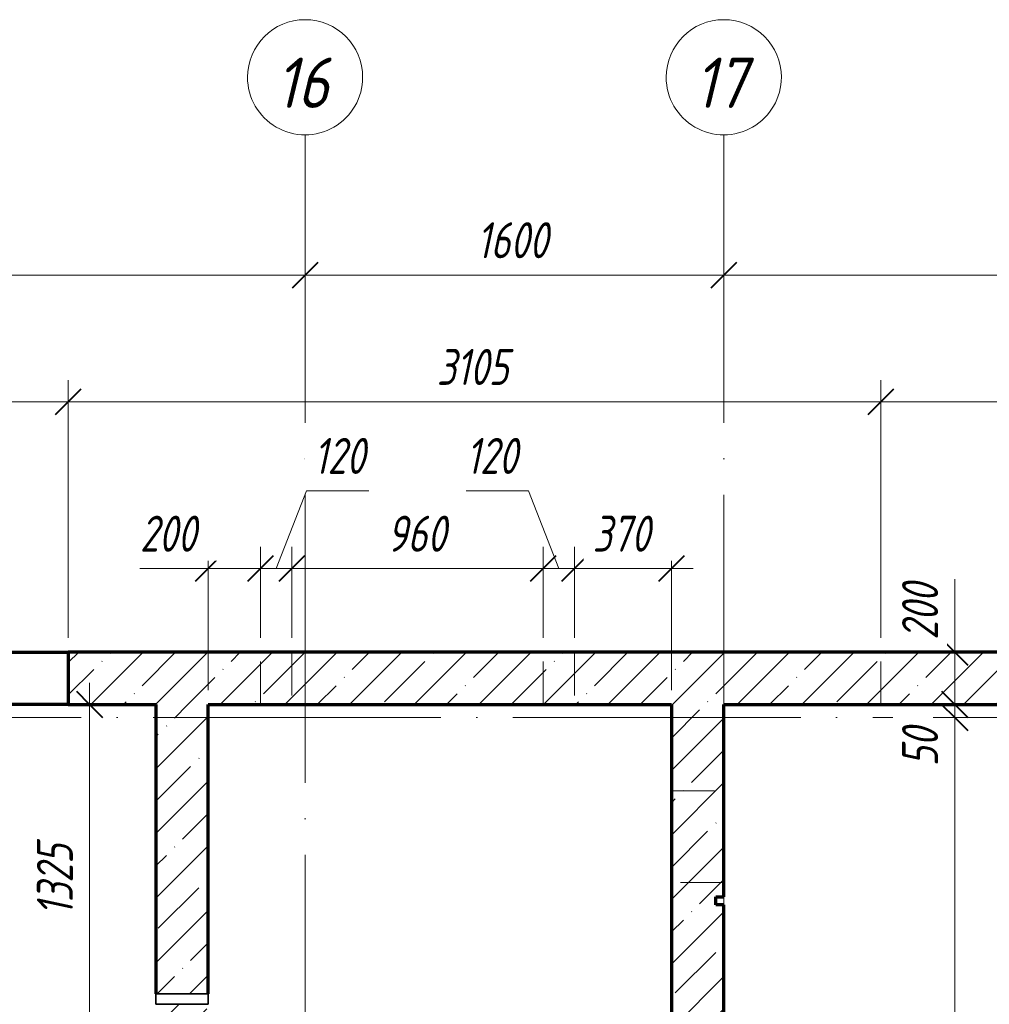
# Model space of a CAD drawing. Header units: millimetres. Extents: x 25602 to 56438, y 6682 to 19066.
# Tile 13 of 14: x 48909 to 52615, y 15305 to 19066. Entities that reach past the tile are written whole.
import ezdxf

# ---------------------------------------------------------------- set-up
doc = ezdxf.new("R2010")
doc.units = ezdxf.units.MM
doc.linetypes.add('ADSK_Линия сетки', pattern=[1375, 1100, -137.5, 0, -137.5])
doc.linetypes.add('ADSK_Невидимые', pattern=[275, 165, -110])
for name, color, linetype, lineweight in [('A-____-____-DIMS', 211, 'Continuous', 9), ('A-____-____-DIMS-55', 211, 'Continuous', 9), ('A-DETL-GENF-OTLN', 92, 'Continuous', 35), ('A-GENM-____-OTLN', 13, 'Continuous', 20), ('A-WALL-____-HDLN', 110, 'ADSK_Невидимые', 20), ('A-WALL-____-MCUT', 113, 'Continuous', 50), ('A-WALL-____-OTLN', 113, 'Continuous', 20), ('A-WALL-____-PATT', 111, 'Continuous', 50), ('S-GRID-____-IDEN', 1, 'Continuous', 20), ('S-GRID-____-OTLN', 1, 'Continuous', 9)]:
    doc.layers.add(name, color=color, linetype=linetype, lineweight=lineweight)
doc.styles.add('GOST Common_I', font='GOST Common Italic.ttf', dxfattribs={"width": 0.9, "height": 192.5})
doc.styles.add('GOST Common_I_1', font='GOST Common Italic.ttf', dxfattribs={"width": 0.8, "height": 137.5})
doc.dimstyles.new('ADSK_Округление_5мм__Узкий_', dxfattribs={"dimscale": 304.8, "dimtxt": 0.453694, "dimasz": 0.324803, "dimexe": 0.270669, "dimexo": 0.000592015, "dimgap": 0.072178, "dimtad": 1, "dimdec": 0, "dimlfac": 304.8, "dimrnd": 5, "dimdsep": 46, "dimtxsty": 'GOST Common_I_1', "dimblk1": 'OBLIQUE', "dimblk2": 'OBLIQUE', "dimsah": 1, "dimcen": 0.09, "dimdle": 0.270669, "dimazin": 0, "dimtfac": 1, "dimtdec": 4, "dimtix": 1, "dimtmove": 1, "dimatfit": 3, "dimfxl": 1, "dimtvp": 1, "dimtfill": 1, "dimtolj": 1, "dimtzin": 0, "dimlwd": 20, "dimlwe": 20, "dimarcsym": 2})
doc.dimstyles.new('ADSK_Округление_5мм__Узкий__1', dxfattribs={"dimscale": 304.8, "dimtxt": 0.453694, "dimasz": 0.324803, "dimexe": 0.270669, "dimexo": 0.000592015, "dimgap": 0.072178, "dimtad": 1, "dimdec": 0, "dimlfac": 304.8, "dimrnd": 5, "dimdsep": 46, "dimtxsty": 'GOST Common_I_1', "dimblk1": 'OBLIQUE', "dimblk2": 'OBLIQUE', "dimsah": 1, "dimcen": 0.09, "dimdle": 0.270669, "dimazin": 0, "dimtfac": 1, "dimtdec": 4, "dimtix": 1, "dimtmove": 0, "dimatfit": 3, "dimfxl": 1, "dimtvp": 1, "dimtfill": 1, "dimtolj": 1, "dimtzin": 0, "dimlwd": 20, "dimlwe": 20, "dimarcsym": 2})
pattern_1 = [(45, (16130.72, 8588.57), (-123.4785, 123.4785), []), (45, (16254.2, 8588.57), (-123.4785, 123.4785), [218.281, -43.656, 1.844, -41.812])]

# ---------------------------------------------------------------- blocks, each defined once
blk = doc.blocks.new('ADSK_ОбобщеннаяМодель_ОтверстиеКруглое_вСтене - Этаж 1_0_000-1496597-КЖ1_ПЭ_ВЭ14_Опалубка_Стены')
at = {"layer": 'A-DETL-GENF-OTLN'}
for p, q in [((32200, 15345), (32400, 15345)), ((32200, 15305), (32200, 15345)), ((32400, 15345), (32400, 15305)), ((32400, 15305), (32200, 15305))]:
    blk.add_line(p, q, dxfattribs=at)
blk = doc.blocks.new('Ось сетки - Круг_Ø8 мм-6408-КЖ1_ПЭ_ВЭ14_Опалубка_Стены')
at = {"layer": 'S-GRID-____-IDEN'}
for start, end in [(90, 270), (270, 90)]:
    blk.add_arc((25822.1, 9000), 220, start, end, dxfattribs=at)
blk = doc.blocks.new('DIMBLOCK23-КЖ1_ПЭ_ВЭ14_Опалубка_Стены')
at = {"layer": 'A-____-____-DIMS-55', "lineweight": 40}
for p, q in [((47250, 18090.7), (47299.5, 18140.2)), ((50000, 18090.7), (50049.5, 18140.2)), ((47250, 18090.7), (47200.5, 18041.2)), ((50000, 18090.7), (49950.5, 18041.2))]:
    blk.add_line(p, q, dxfattribs=at)
at = {"layer": 'A-____-____-DIMS-55', "lineweight": 20}
for p, q in [((47250, 18090.7), (47250, 18105.7)), ((47250, 18090.7), (50000, 18090.7)), ((47250, 18090.7), (47250, 18008.2)), ((50000, 18090.7), (50000, 18105.7)), ((50000, 18090.7), (50000, 18008.2))]:
    blk.add_line(p, q, dxfattribs=at)
at = {"layer": 'A-____-____-DIMS-55', "color": 0, "lineweight": 20, "insert": (48470.3, 18292.4), "char_height": 137.5, "width": 371.262, "attachment_point": 1, "line_spacing_factor": 1.022761, "style": 'GOST Common_I_1', "bg_fill": 3, "box_fill_scale": 1.25, "bg_fill_color": 256, "bg_fill_true_color": 13158600, "bg_fill_transparency": 0}
blk.add_mtext('2750', dxfattribs=at)
blk = doc.blocks.new('_Oblique')
at = {"color": 0, "linetype": 'ByBlock', "lineweight": -2}
blk.add_line((-0.5, -0.5), (0.5, 0.5), dxfattribs=at)
blk = doc.blocks.new('DIMBLOCK24-КЖ1_ПЭ_ВЭ14_Опалубка_Стены')
at = {"layer": 'A-____-____-DIMS-55', "lineweight": 40}
for p, q in [((50000, 18090.7), (50049.5, 18140.2)), ((51600, 18090.7), (51649.5, 18140.2)), ((50000, 18090.7), (49950.5, 18041.2)), ((51600, 18090.7), (51550.5, 18041.2))]:
    blk.add_line(p, q, dxfattribs=at)
at = {"layer": 'A-____-____-DIMS-55', "lineweight": 20}
for p, q in [((50000, 18090.7), (50000, 18105.7)), ((50000, 18090.7), (51600, 18090.7)), ((50000, 18090.7), (50000, 18008.2)), ((51600, 18090.7), (51600, 18105.7)), ((51600, 18090.7), (51600, 18008.2))]:
    blk.add_line(p, q, dxfattribs=at)
at = {"layer": 'A-____-____-DIMS-55', "color": 0, "lineweight": 20, "insert": (50655.9, 18292.4), "char_height": 137.5, "width": 345.949, "attachment_point": 1, "line_spacing_factor": 1.022761, "style": 'GOST Common_I_1', "bg_fill": 3, "box_fill_scale": 1.25, "bg_fill_color": 256, "bg_fill_true_color": 13158600, "bg_fill_transparency": 0}
blk.add_mtext('1600', dxfattribs=at)
blk = doc.blocks.new('DIMBLOCK25-КЖ1_ПЭ_ВЭ14_Опалубка_Стены')
at = {"layer": 'A-____-____-DIMS-55', "lineweight": 40}
for p, q in [((51600, 18090.7), (51649.5, 18140.2)), ((54200, 18090.7), (54249.5, 18140.2)), ((51600, 18090.7), (51550.5, 18041.2)), ((54200, 18090.7), (54150.5, 18041.2))]:
    blk.add_line(p, q, dxfattribs=at)
at = {"layer": 'A-____-____-DIMS-55', "lineweight": 20}
for p, q in [((51600, 18090.7), (51600, 18105.7)), ((51600, 18090.7), (54200, 18090.7)), ((51600, 18090.7), (51600, 18008.2)), ((54200, 18090.7), (54200, 18105.7)), ((54200, 18090.7), (54200, 18008.2))]:
    blk.add_line(p, q, dxfattribs=at)
at = {"layer": 'A-____-____-DIMS-55', "color": 0, "lineweight": 20, "insert": (52745.3, 18292.4), "char_height": 137.5, "width": 371.262, "attachment_point": 1, "line_spacing_factor": 1.022761, "style": 'GOST Common_I_1', "bg_fill": 3, "box_fill_scale": 1.25, "bg_fill_color": 256, "bg_fill_true_color": 13158600, "bg_fill_transparency": 0}
blk.add_mtext('2600', dxfattribs=at)
blk = doc.blocks.new('DIMBLOCK64-КЖ1_ПЭ_ВЭ14_Опалубка_Стены')
at = {"layer": 'A-____-____-DIMS-55', "lineweight": 20}
for p, q in [((52483.1, 16929.4), (52483.1, 16669.8)), ((52483.1, 16732.5), (52483.1, 16450)), ((52483.1, 16669.8), (52483.1, 16550)), ((52483.1, 16650), (52400.6, 16650)), ((52483.1, 16650), (52498.1, 16650)), ((52483.1, 16450), (52400.6, 16450)), ((52483.1, 16450), (52498.1, 16450))]:
    blk.add_line(p, q, dxfattribs=at)
at = {"layer": 'A-____-____-DIMS-55', "lineweight": 40}
for p, q in [((52483.1, 16650), (52433.6, 16699.5)), ((52483.1, 16650), (52532.6, 16600.5)), ((52483.1, 16450), (52433.6, 16499.5)), ((52483.1, 16450), (52532.6, 16400.5))]:
    blk.add_line(p, q, dxfattribs=at)
at = {"layer": 'A-____-____-DIMS-55', "color": 0, "lineweight": 20, "insert": (52281.4, 16697.3), "char_height": 137.5, "width": 278.447, "attachment_point": 1, "rotation": 90, "line_spacing_factor": 1.022761, "style": 'GOST Common_I_1', "bg_fill": 3, "box_fill_scale": 1.25, "bg_fill_color": 256, "bg_fill_true_color": 13158600, "bg_fill_transparency": 0}
blk.add_mtext('200', dxfattribs=at)
blk = doc.blocks.new('DIMBLOCK65-КЖ1_ПЭ_ВЭ14_Опалубка_Стены')
at = {"layer": 'A-____-____-DIMS-55', "lineweight": 40}
for p, q in [((52483.1, 16450), (52433.6, 16499.5)), ((52483.1, 16400), (52433.6, 16449.5)), ((52483.1, 16450), (52532.6, 16400.5)), ((52483.1, 16400), (52532.6, 16350.5))]:
    blk.add_line(p, q, dxfattribs=at)
at = {"layer": 'A-____-____-DIMS-55', "lineweight": 20}
for p, q in [((52483.1, 16450), (52400.6, 16450)), ((52483.1, 16450), (52483.1, 16400)), ((52483.1, 16450), (52498.1, 16450)), ((52483.1, 16400), (52400.6, 16400)), ((52483.1, 16395.9), (52483.1, 16425)), ((52483.1, 16400), (52498.1, 16400)), ((52483.1, 16213.8), (52483.1, 16395.9))]:
    blk.add_line(p, q, dxfattribs=at)
at = {"layer": 'A-____-____-DIMS-55', "color": 0, "lineweight": 20, "insert": (52281.4, 16213.8), "char_height": 137.5, "width": 185.631, "attachment_point": 1, "rotation": 90, "line_spacing_factor": 1.022761, "style": 'GOST Common_I_1', "bg_fill": 3, "box_fill_scale": 1.25, "bg_fill_color": 256, "bg_fill_true_color": 13158600, "bg_fill_transparency": 0}
blk.add_mtext('50', dxfattribs=at)
blk = doc.blocks.new('DIMBLOCK66-КЖ1_ПЭ_ВЭ14_Опалубка_Стены')
at = {"layer": 'A-____-____-DIMS-55', "lineweight": 40}
for p, q in [((52483.1, 16400), (52433.6, 16449.5)), ((52483.1, 16400), (52532.6, 16350.5)), ((52483.1, 13680), (52433.6, 13729.5)), ((52483.1, 13680), (52532.6, 13630.5))]:
    blk.add_line(p, q, dxfattribs=at)
at = {"layer": 'A-____-____-DIMS-55', "lineweight": 20}
for p, q in [((52483.1, 16400), (52400.6, 16400)), ((52483.1, 16400), (52483.1, 13680)), ((52483.1, 16400), (52498.1, 16400)), ((52483.1, 13680), (51455, 13680)), ((52483.1, 13680), (52565.6, 13680))]:
    blk.add_line(p, q, dxfattribs=at)
at = {"layer": 'A-____-____-DIMS-55', "color": 0, "lineweight": 20, "insert": (52281.4, 14885.3), "char_height": 137.5, "width": 371.262, "attachment_point": 1, "rotation": 90, "line_spacing_factor": 1.022761, "style": 'GOST Common_I_1', "bg_fill": 3, "box_fill_scale": 1.25, "bg_fill_color": 256, "bg_fill_true_color": 13158600, "bg_fill_transparency": 0}
blk.add_mtext('2720', dxfattribs=at)
blk = doc.blocks.new('DIMBLOCK73-КЖ1_ПЭ_ВЭ14_Опалубка_Стены')
at = {"layer": 'A-____-____-DIMS-55', "lineweight": 20}
for p, q in [((47695, 17606.6), (47695, 17689.1)), ((49095, 17606.6), (49095, 17689.1)), ((47695, 17606.6), (49095, 17606.6)), ((47695, 17606.6), (47695, 16705)), ((49095, 17606.6), (49095, 16705))]:
    blk.add_line(p, q, dxfattribs=at)
at = {"layer": 'A-____-____-DIMS-55', "lineweight": 40}
for p, q in [((47695, 17606.6), (47744.5, 17656.1)), ((49095, 17606.6), (49144.5, 17656.1)), ((47695, 17606.6), (47645.5, 17557.1)), ((49095, 17606.6), (49045.5, 17557.1))]:
    blk.add_line(p, q, dxfattribs=at)
at = {"layer": 'A-____-____-DIMS-55', "color": 0, "lineweight": 20, "insert": (48245, 17808.3), "char_height": 137.5, "width": 360.012, "attachment_point": 1, "line_spacing_factor": 1.022761, "style": 'GOST Common_I_1', "bg_fill": 3, "box_fill_scale": 1.25, "bg_fill_color": 256, "bg_fill_true_color": 13158600, "bg_fill_transparency": 0}
blk.add_mtext('1400', dxfattribs=at)
blk = doc.blocks.new('DIMBLOCK74-КЖ1_ПЭ_ВЭ14_Опалубка_Стены')
at = {"layer": 'A-____-____-DIMS-55', "lineweight": 20}
for p, q in [((49095, 17606.6), (49095, 17689.1)), ((52200, 17606.6), (52200, 17689.1)), ((49095, 17606.6), (52200, 17606.6)), ((49095, 17606.6), (49095, 16705)), ((52200, 17606.6), (52200, 16705))]:
    blk.add_line(p, q, dxfattribs=at)
at = {"layer": 'A-____-____-DIMS-55', "lineweight": 40}
for p, q in [((49095, 17606.6), (49144.5, 17656.1)), ((52200, 17606.6), (52249.5, 17656.1)), ((49095, 17606.6), (49045.5, 17557.1)), ((52200, 17606.6), (52150.5, 17557.1))]:
    blk.add_line(p, q, dxfattribs=at)
at = {"layer": 'A-____-____-DIMS-55', "color": 0, "lineweight": 20, "insert": (50503.4, 17808.3), "char_height": 137.5, "width": 345.949, "attachment_point": 1, "line_spacing_factor": 1.022761, "style": 'GOST Common_I_1', "bg_fill": 3, "box_fill_scale": 1.25, "bg_fill_color": 256, "bg_fill_true_color": 13158600, "bg_fill_transparency": 0}
blk.add_mtext('3105', dxfattribs=at)
blk = doc.blocks.new('DIMBLOCK75-КЖ1_ПЭ_ВЭ14_Опалубка_Стены')
at = {"layer": 'A-____-____-DIMS-55', "lineweight": 20}
for p, q in [((52200, 17606.6), (52200, 17689.1)), ((53600, 17606.6), (53600, 17689.1)), ((52200, 17606.6), (53600, 17606.6)), ((52200, 17606.6), (52200, 16705)), ((53600, 17606.6), (53600, 16705))]:
    blk.add_line(p, q, dxfattribs=at)
at = {"layer": 'A-____-____-DIMS-55', "lineweight": 40}
for p, q in [((52200, 17606.6), (52249.5, 17656.1)), ((53600, 17606.6), (53649.5, 17656.1)), ((52200, 17606.6), (52150.5, 17557.1)), ((53600, 17606.6), (53550.5, 17557.1))]:
    blk.add_line(p, q, dxfattribs=at)
at = {"layer": 'A-____-____-DIMS-55', "color": 0, "lineweight": 20, "insert": (52750, 17808.3), "char_height": 137.5, "width": 360.012, "attachment_point": 1, "line_spacing_factor": 1.022761, "style": 'GOST Common_I_1', "bg_fill": 3, "box_fill_scale": 1.25, "bg_fill_color": 256, "bg_fill_true_color": 13158600, "bg_fill_transparency": 0}
blk.add_mtext('1400', dxfattribs=at)
blk = doc.blocks.new('DIMBLOCK92-КЖ1_ПЭ_ВЭ14_Опалубка_Стены')
at = {"layer": 'A-____-____-DIMS-55', "lineweight": 20}
for p, q in [((49176.7, 15125), (49176.7, 16532.5)), ((49176.7, 16450), (49161.7, 16450)), ((49176.7, 16450), (49259.2, 16450)), ((49176.7, 15125), (49094.2, 15125)), ((49176.7, 15125), (49375, 15125))]:
    blk.add_line(p, q, dxfattribs=at)
at = {"layer": 'A-____-____-DIMS-55', "lineweight": 40}
for p, q in [((49176.7, 16450), (49127.2, 16499.5)), ((49176.7, 16450), (49226.2, 16400.5)), ((49176.7, 15125), (49127.2, 15174.5)), ((49176.7, 15125), (49226.2, 15075.5))]:
    blk.add_line(p, q, dxfattribs=at)
at = {"layer": 'A-____-____-DIMS-55', "color": 0, "lineweight": 20, "insert": (48975, 15643.4), "char_height": 137.5, "width": 345.949, "attachment_point": 1, "rotation": 90, "line_spacing_factor": 1.022761, "style": 'GOST Common_I_1', "bg_fill": 3, "box_fill_scale": 1.25, "bg_fill_color": 256, "bg_fill_true_color": 13158600, "bg_fill_transparency": 0}
blk.add_mtext('1325', dxfattribs=at)
blk = doc.blocks.new('DIMBLOCK117-КЖ1_ПЭ_ВЭ14_Опалубка_Стены')
at = {"layer": 'A-____-____-DIMS-55', "lineweight": 20}
for p, q in [((49630, 16969.8), (49630, 17052.3)), ((49829.7, 16969.8), (49829.7, 17052.3)), ((49368.8, 16969.8), (49628.3, 16969.8)), ((49547.5, 16969.8), (49829.7, 16969.8)), ((49628.3, 16969.8), (49729.9, 16969.8)), ((49630, 16969.8), (49630, 16505)), ((49829.7, 16969.8), (49829.7, 16705))]:
    blk.add_line(p, q, dxfattribs=at)
at = {"layer": 'A-____-____-DIMS-55', "lineweight": 40}
for p, q in [((49630, 16969.8), (49679.5, 17019.3)), ((49829.7, 16969.8), (49879.2, 17019.3)), ((49630, 16969.8), (49580.5, 16920.3)), ((49829.7, 16969.8), (49780.2, 16920.3))]:
    blk.add_line(p, q, dxfattribs=at)
at = {"layer": 'A-____-____-DIMS-55', "color": 0, "lineweight": 20, "insert": (49368.8, 17171.5), "char_height": 137.5, "width": 278.447, "attachment_point": 1, "line_spacing_factor": 1.022761, "style": 'GOST Common_I_1', "bg_fill": 3, "box_fill_scale": 1.25, "bg_fill_color": 256, "bg_fill_true_color": 13158600, "bg_fill_transparency": 0}
blk.add_mtext('200', dxfattribs=at)
blk = doc.blocks.new('DIMBLOCK118-КЖ1_ПЭ_ВЭ14_Опалубка_Стены')
at = {"layer": 'A-____-____-DIMS-55', "lineweight": 20}
for p, q in [((50005.5, 17266.8), (49889.7, 16969.8)), ((50243.9, 17266.8), (50005.5, 17266.8)), ((49829.7, 16969.8), (49829.7, 17052.3)), ((49949.7, 16969.8), (49949.7, 17052.3)), ((49829.7, 16969.8), (49949.7, 16969.8)), ((49829.7, 16969.8), (49829.7, 16705)), ((49949.7, 16969.8), (49949.7, 16705))]:
    blk.add_line(p, q, dxfattribs=at)
at = {"layer": 'A-____-____-DIMS-55', "lineweight": 40}
for p, q in [((49829.7, 16969.8), (49879.2, 17019.3)), ((49949.7, 16969.8), (49999.2, 17019.3)), ((49829.7, 16969.8), (49780.2, 16920.3)), ((49949.7, 16969.8), (49900.2, 16920.3))]:
    blk.add_line(p, q, dxfattribs=at)
at = {"layer": 'A-____-____-DIMS-55', "color": 0, "lineweight": 20, "insert": (50033, 17468.5), "char_height": 137.5, "width": 253.133, "attachment_point": 1, "line_spacing_factor": 1.022761, "style": 'GOST Common_I_1', "bg_fill": 3, "box_fill_scale": 1.25, "bg_fill_color": 256, "bg_fill_true_color": 13158600, "bg_fill_transparency": 0}
blk.add_mtext('120', dxfattribs=at)
blk = doc.blocks.new('DIMBLOCK119-КЖ1_ПЭ_ВЭ14_Опалубка_Стены')
at = {"layer": 'A-____-____-DIMS-55', "lineweight": 20}
for p, q in [((49949.7, 16969.8), (49949.7, 17052.3)), ((50909.7, 16969.8), (50909.7, 17052.3)), ((49949.7, 16969.8), (50909.7, 16969.8)), ((49949.7, 16969.8), (49949.7, 16705)), ((50909.7, 16969.8), (50909.7, 16705))]:
    blk.add_line(p, q, dxfattribs=at)
at = {"layer": 'A-____-____-DIMS-55', "lineweight": 40}
for p, q in [((49949.7, 16969.8), (49999.2, 17019.3)), ((50909.7, 16969.8), (50959.2, 17019.3)), ((49949.7, 16969.8), (49900.2, 16920.3)), ((50909.7, 16969.8), (50860.2, 16920.3))]:
    blk.add_line(p, q, dxfattribs=at)
at = {"layer": 'A-____-____-DIMS-55', "color": 0, "lineweight": 20, "insert": (50313.7, 17171.5), "char_height": 137.5, "width": 278.447, "attachment_point": 1, "line_spacing_factor": 1.022761, "style": 'GOST Common_I_1', "bg_fill": 3, "box_fill_scale": 1.25, "bg_fill_color": 256, "bg_fill_true_color": 13158600, "bg_fill_transparency": 0}
blk.add_mtext('960', dxfattribs=at)
blk = doc.blocks.new('DIMBLOCK120-КЖ1_ПЭ_ВЭ14_Опалубка_Стены')
at = {"layer": 'A-____-____-DIMS-55', "lineweight": 20}
for p, q in [((50615.5, 17266.8), (50854, 17266.8)), ((50854, 17266.8), (50969.7, 16969.8)), ((50909.7, 16969.8), (50909.7, 17052.3)), ((51029.7, 16969.8), (51029.7, 17052.3)), ((50909.7, 16969.8), (51029.7, 16969.8)), ((50909.7, 16969.8), (50909.7, 16705)), ((51029.7, 16969.8), (51029.7, 16705))]:
    blk.add_line(p, q, dxfattribs=at)
at = {"layer": 'A-____-____-DIMS-55', "lineweight": 40}
for p, q in [((50909.7, 16969.8), (50959.2, 17019.3)), ((51029.7, 16969.8), (51079.2, 17019.3)), ((50909.7, 16969.8), (50860.2, 16920.3)), ((51029.7, 16969.8), (50980.2, 16920.3))]:
    blk.add_line(p, q, dxfattribs=at)
at = {"layer": 'A-____-____-DIMS-55', "color": 0, "lineweight": 20, "insert": (50615.5, 17468.5), "char_height": 137.5, "width": 253.133, "attachment_point": 1, "line_spacing_factor": 1.022761, "style": 'GOST Common_I_1', "bg_fill": 3, "box_fill_scale": 1.25, "bg_fill_color": 256, "bg_fill_true_color": 13158600, "bg_fill_transparency": 0}
blk.add_mtext('120', dxfattribs=at)
blk = doc.blocks.new('DIMBLOCK121-КЖ1_ПЭ_ВЭ14_Опалубка_Стены')
at = {"layer": 'A-____-____-DIMS-55', "lineweight": 20}
for p, q in [((51029.7, 16969.8), (51029.7, 17052.3)), ((51400, 16969.8), (51400, 17052.3)), ((51029.7, 16969.8), (51482.5, 16969.8)), ((51029.7, 16969.8), (51029.7, 16705)), ((51400, 16969.8), (51400, 16505))]:
    blk.add_line(p, q, dxfattribs=at)
at = {"layer": 'A-____-____-DIMS-55', "lineweight": 40}
for p, q in [((51029.7, 16969.8), (51079.2, 17019.3)), ((51400, 16969.8), (51449.5, 17019.3)), ((51029.7, 16969.8), (50980.2, 16920.3)), ((51400, 16969.8), (51350.5, 16920.3))]:
    blk.add_line(p, q, dxfattribs=at)
at = {"layer": 'A-____-____-DIMS-55', "color": 0, "lineweight": 20, "insert": (51098.9, 17171.5), "char_height": 137.5, "width": 278.447, "attachment_point": 1, "line_spacing_factor": 1.022761, "style": 'GOST Common_I_1', "bg_fill": 3, "box_fill_scale": 1.25, "bg_fill_color": 256, "bg_fill_true_color": 13158600, "bg_fill_transparency": 0}
blk.add_mtext('370', dxfattribs=at)

msp = doc.modelspace()

# ---------------------------------------------------------------- hatches: boundary and pattern name
at = {"layer": 'A-WALL-____-PATT', "lineweight": 9}
h = msp.add_hatch(dxfattribs=at)
h.set_pattern_fill('FP_1', color=256, style=0, pattern_type=2)
h.set_pattern_definition(pattern_1)
h.paths.add_polyline_path([(47050, 16450.001), (47695, 16450.001), (47695, 16650.001), (47050, 16650.001)])
h.paths.add_polyline_path([(49095, 16450.001), (54200, 16450.001), (54200, 16650.001), (49095, 16650.001)])
h = msp.add_hatch(dxfattribs=at)
h.set_pattern_fill('FP_1', color=256, style=0, pattern_type=2)
h.set_pattern_definition(pattern_1)
h.paths.add_polyline_path([(49429.9995, 11790.001), (49629.9995, 11790.001), (49629.9995, 12005.0392), (49429.9995, 12005.0392)])
h.paths.add_polyline_path([(49629.9995, 13005.0392), (49629.9995, 13185.0392), (49429.9995, 13185.0392), (49429.9995, 13005.0392)])
h.paths.add_polyline_path([(49429.9995, 13225.0392), (49629.9995, 13225.0392), (49629.9995, 13825.0392), (49429.9995, 13825.0392)])
h.paths.add_polyline_path([(49629.9995, 15125.0392), (49629.9995, 15305.0392), (49429.9995, 15305.0392), (49429.9995, 15125.0392)])
h.paths.add_polyline_path([(49629.9995, 15345.0392), (49629.9995, 16450.001), (49429.9995, 16450.001), (49429.9995, 15345.0392), (49596.791, 15345.0392)])
h = msp.add_hatch(dxfattribs=at)
h.set_pattern_fill('FP_1', color=256, style=0, pattern_type=2)
h.set_pattern_definition(pattern_1)
h.paths.add_polyline_path([(51400, 10600.0013), (51600, 10600.0013), (51600, 11535.0017), (51570, 11535.0017), (51570, 11565.0017), (51600, 11565.0017), (51600, 15685.0013), (51570, 15685.0013), (51570, 15715.0013), (51600, 15715.0013), (51600, 16450.001), (51400, 16450.001), (51400, 11590.001)])

# ---------------------------------------------------------------- linework, layer by layer
at = {"layer": 'A-WALL-____-HDLN'}
for p, q in [((49829.7395, 16450.001), (49829.7395, 16650.001)), ((49949.7395, 16650.001), (49949.7395, 16450.001)), ((50909.7395, 16450.001), (50909.7395, 16650.001)), ((51029.7395, 16650.001), (51029.7395, 16450.001)), ((52200, 16450.001), (52200, 16650.001)), ((51400, 16120.001), (51600, 16120.001)), ((51600, 15770.001), (51400, 15770.001))]:
    msp.add_line(p, q, dxfattribs=at)
at = {"layer": 'A-WALL-____-MCUT', "lineweight": 70}
for p, q in [((54400, 16650.001), (49095, 16650.001)), ((49095, 16650.001), (49095, 16450.001)), ((49095, 16450.001), (49429.9995, 16450.001)), ((49429.9995, 16450.001), (49429.9995, 15345.0392)), ((49629.9995, 16450.001), (51400, 16450.001)), ((49629.9995, 15345.0392), (49629.9995, 16450.001)), ((51400, 16450.001), (51400, 13680.001)), ((51600, 15715.0013), (51600, 16450.001)), ((51600, 16450.001), (54200, 16450.001)), ((51570, 15685.0013), (51570, 15715.0013)), ((51570, 15715.0013), (51600, 15715.0013)), ((51600, 15685.0013), (51570, 15685.0013)), ((51600, 11565.0017), (51600, 15685.0013))]:
    msp.add_line(p, q, dxfattribs=at)
at = {"layer": 'A-WALL-____-OTLN', "lineweight": 70}
for p, q in [((47695, 16650.001), (49094.9504, 16650.001)), ((49095, 16450.001), (47695, 16450.001))]:
    msp.add_line(p, q, dxfattribs=at)
at = {"layer": 'S-GRID-____-OTLN', "linetype": 'ADSK_Линия сетки'}
for p, q in [((50000, 18626.091), (50000, 7131.6051)), ((51600, 18626.091), (51600, 7131.6051)), ((26042.1355, 16400.001), (55820.5055, 16400.001))]:
    msp.add_line(p, q, dxfattribs=at)

# ---------------------------------------------------------------- block references
at = {"layer": 'A-GENM-____-OTLN'}
msp.add_blockref('ADSK_ОбобщеннаяМодель_ОтверстиеКруглое_вСтене - Этаж 1_0_000-1496597-КЖ1_ПЭ_ВЭ14_Опалубка_Стены', (17229.9999, 0), dxfattribs=at)
at = {"layer": 'S-GRID-____-IDEN', "rotation": 269.9999999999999}
for p in [(41000, 44668.2266), (42600, 44668.2266)]:
    msp.add_blockref('Ось сетки - Круг_Ø8 мм-6408-КЖ1_ПЭ_ВЭ14_Опалубка_Стены', p, dxfattribs=at)

# ---------------------------------------------------------------- texts
at = {"layer": 'S-GRID-____-IDEN', "lineweight": 9, "char_height": 192.5, "width": 265.879659, "attachment_point": 1, "style": 'GOST Common_I'}
for s, insert in [('16', (49887.3494, 18921.5946)), ('17', (51487.3494, 18921.5946))]:
    msp.add_mtext(s, dxfattribs=dict(at, insert=insert))

# ---------------------------------------------------------------- next in the draw order: dimensions: what is measured, and where the dimension line sits
at = {"layer": 'A-____-____-DIMS', "lineweight": 20}
for base, p1, p2, override, picture, middle in [((50000, 18090.677), (47250, 18160.6805), (50000, 18160.6805), {"dimpost": '<>', "dimfxl": 2750}, 'DIMBLOCK23-КЖ1_ПЭ_ВЭ14_Опалубка_Стены', (48625, 18181.427)), ((49095, 17606.625), (47695, 16650.001), (49095, 16650.001), {"dimpost": '<>', "dimfxl": 1400}, 'DIMBLOCK73-КЖ1_ПЭ_ВЭ14_Опалубка_Стены', (48395, 17698.2605))]:
    dim = msp.add_linear_dim(base=base, p1=p1, p2=p2, dimstyle='ADSK_Округление_5мм__Узкий__1', override=override, dxfattribs=at)
    dim.commit()
    dim.dimension.update_dxf_attribs({"geometry": picture, "text_midpoint": middle})
dim = msp.add_linear_dim(base=(52483.1195, 16450.001), p1=(52553.1231, 16650.001), p2=(52553.1231, 16450.001), angle=90, dimstyle='ADSK_Округление_5мм__Узкий_', override={"dimpost": '<>', "dimfxl": 200}, dxfattribs=at)
dim.commit()
dim.dimension.update_dxf_attribs({"geometry": 'DIMBLOCK64-КЖ1_ПЭ_ВЭ14_Опалубка_Стены', "text_midpoint": (52373.0973, 16836.5549), "dimtype": 160, "text_rotation": 90})
dim = msp.add_linear_dim(base=(49176.6717, 16450.001), p1=(49429.9995, 15125.0392), p2=(49106.6681, 16450.001), angle=90, dimstyle='ADSK_Округление_5мм__Узкий__1', override={"dimpost": '<>', "dimfxl": 1363.842697}, dxfattribs=at)
dim.commit()
dim.dimension.update_dxf_attribs({"geometry": 'DIMBLOCK92-КЖ1_ПЭ_ВЭ14_Опалубка_Стены', "text_midpoint": (49085.9217, 15787.5201)})

# ---------------------------------------------------------------- next in the draw order: dimensions: what is measured, and where the dimension line sits
for base, p1, p2, override, picture, middle in [((51600, 18090.677), (50000, 18160.6805), (51600, 18160.6805), {"dimpost": '<>', "dimfxl": 1600}, 'DIMBLOCK24-КЖ1_ПЭ_ВЭ14_Опалубка_Стены', (50800, 18182.3124)), ((52200, 17606.625), (49095, 16650.001), (52200, 16650.001), {"dimpost": '<>', "dimfxl": 3105}, 'DIMBLOCK74-КЖ1_ПЭ_ВЭ14_Опалубка_Стены', (50647.5, 17697.375))]:
    dim = msp.add_linear_dim(base=base, p1=p1, p2=p2, dimstyle='ADSK_Округление_5мм__Узкий__1', override=override, dxfattribs=at)
    dim.commit()
    dim.dimension.update_dxf_attribs({"geometry": picture, "text_midpoint": middle})
dim = msp.add_linear_dim(base=(52483.1195, 16400.001), p1=(52553.1231, 16450.001), p2=(52553.1231, 16400.001), angle=90, dimstyle='ADSK_Округление_5мм__Узкий_', override={"dimpost": '<>', "dimfxl": 50}, dxfattribs=at)
dim.commit()
dim.dimension.update_dxf_attribs({"geometry": 'DIMBLOCK65-КЖ1_ПЭ_ВЭ14_Опалубка_Стены', "text_midpoint": (52373.0973, 16306.5703), "dimtype": 160, "text_rotation": 90})

# ---------------------------------------------------------------- next in the draw order: dimensions: what is measured, and where the dimension line sits
for base, p1, p2, override, picture, middle in [((54200, 18090.677), (51600, 18160.6805), (54200, 18160.6805), {"dimpost": '<>', "dimfxl": 2600}, 'DIMBLOCK25-КЖ1_ПЭ_ВЭ14_Опалубка_Стены', (52900, 18182.3124)), ((53600, 17606.625), (52200, 16650.001), (53600, 16650.001), {"dimpost": '<>', "dimfxl": 1400}, 'DIMBLOCK75-КЖ1_ПЭ_ВЭ14_Опалубка_Стены', (52900, 17698.2605))]:
    dim = msp.add_linear_dim(base=base, p1=p1, p2=p2, dimstyle='ADSK_Округление_5мм__Узкий__1', override=override, dxfattribs=at)
    dim.commit()
    dim.dimension.update_dxf_attribs({"geometry": picture, "text_midpoint": middle})
dim = msp.add_linear_dim(base=(49829.7395, 16969.8047), p1=(49629.9995, 16450.001), p2=(49829.7395, 16650.001), dimstyle='ADSK_Округление_5мм__Узкий_', override={"dimpost": '<>', "dimfxl": 282.658925}, dxfattribs=at)
dim.commit()
dim.dimension.update_dxf_attribs({"geometry": 'DIMBLOCK117-КЖ1_ПЭ_ВЭ14_Опалубка_Стены', "text_midpoint": (49508.0034, 17079.8269), "dimtype": 160})
dim = msp.add_linear_dim(base=(52483.1195, 13680.001), p1=(52553.1231, 16400.001), p2=(51400, 13680.001), angle=90, dimstyle='ADSK_Округление_5мм__Узкий__1', override={"dimpost": '<>', "dimfxl": 2954.334544}, dxfattribs=at)
dim.commit()
dim.dimension.update_dxf_attribs({"geometry": 'DIMBLOCK66-КЖ1_ПЭ_ВЭ14_Опалубка_Стены', "text_midpoint": (52392.3695, 15040.001)})

# ---------------------------------------------------------------- next in the draw order: dimensions: what is measured, and where the dimension line sits
dim = msp.add_linear_dim(base=(49949.7395, 16969.8047), p1=(49829.7395, 16650.001), p2=(49949.7395, 16650.001), dimstyle='ADSK_Округление_5мм__Узкий_', override={"dimpost": '<>', "dimfxl": 120}, dxfattribs=at)
dim.commit()
dim.dimension.update_dxf_attribs({"geometry": 'DIMBLOCK118-КЖ1_ПЭ_ВЭ14_Опалубка_Стены', "text_midpoint": (50159.5589, 17376.8269), "dimtype": 160})

# ---------------------------------------------------------------- next in the draw order: dimensions: what is measured, and where the dimension line sits
dim = msp.add_linear_dim(base=(50909.7395, 16969.8047), p1=(49949.7395, 16650.001), p2=(50909.7395, 16650.001), dimstyle='ADSK_Округление_5мм__Узкий__1', override={"dimpost": '<>', "dimfxl": 960}, dxfattribs=at)
dim.commit()
dim.dimension.update_dxf_attribs({"geometry": 'DIMBLOCK119-КЖ1_ПЭ_ВЭ14_Опалубка_Стены', "text_midpoint": (50429.7395, 17060.5547)})

# ---------------------------------------------------------------- next in the draw order: dimensions: what is measured, and where the dimension line sits
dim = msp.add_linear_dim(base=(51029.7395, 16969.8047), p1=(50909.7395, 16650.001), p2=(51029.7395, 16650.001), dimstyle='ADSK_Округление_5мм__Узкий_', override={"dimpost": '<>', "dimfxl": 120}, dxfattribs=at)
dim.commit()
dim.dimension.update_dxf_attribs({"geometry": 'DIMBLOCK120-КЖ1_ПЭ_ВЭ14_Опалубка_Стены', "text_midpoint": (50742.109, 17376.8269), "dimtype": 160})

# ---------------------------------------------------------------- next in the draw order: dimensions: what is measured, and where the dimension line sits
dim = msp.add_linear_dim(base=(51400, 16969.8047), p1=(51029.7395, 16650.001), p2=(51400, 16450.001), dimstyle='ADSK_Округление_5мм__Узкий__1', override={"dimpost": '<>', "dimfxl": 420.823997}, dxfattribs=at)
dim.commit()
dim.dimension.update_dxf_attribs({"geometry": 'DIMBLOCK121-КЖ1_ПЭ_ВЭ14_Опалубка_Стены', "text_midpoint": (51214.8698, 17060.5547)})

doc.saveas('drawing.dxf')
